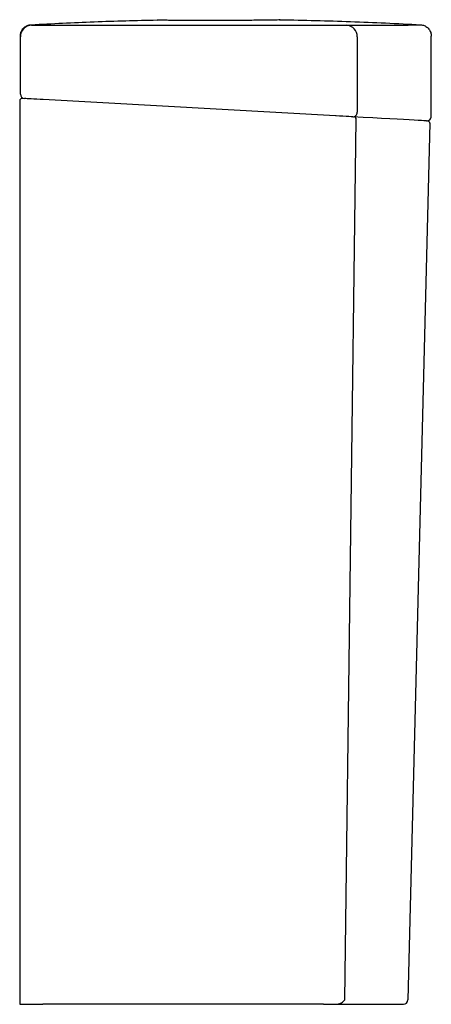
# Model space of a CAD drawing. Header units: millimetres. Extents: x 4183.309 to 4183.489, y 1753.262 to 1753.693.
import ezdxf

# ---------------------------------------------------------------- set-up
doc = ezdxf.new("R2010")
doc.units = ezdxf.units.MM
doc.layers.add('SANINDUSA', color=3, linetype='Continuous')

msp = doc.modelspace()

# ---------------------------------------------------------------- linework, layer by layer
at = {"layer": 'SANINDUSA'}
for p, q in [((4183.368796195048, 1753.693040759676), (4183.369016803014, 1753.693007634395)), ((4183.308833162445, 1753.660578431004), (4183.30883502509, 1753.685689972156)), ((4183.456373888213, 1753.685678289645), (4183.456371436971, 1753.652584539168)), ((4183.488832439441, 1753.650786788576), (4183.488835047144, 1753.685947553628)), ((4183.308550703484, 1753.657644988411), (4183.308550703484, 1753.261706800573)), ((4183.446878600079, 1753.651006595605), (4183.31876144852, 1753.658134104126)), ((4183.447131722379, 1753.650992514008), (4183.44687996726, 1753.651006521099)), ((4183.48820144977, 1753.647736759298), (4183.478599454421, 1753.263656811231)), ((4183.441669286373, 1753.261706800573), (4183.31872923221, 1753.261706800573))]:
    msp.add_line(p, q, dxfattribs=at)
at = {"layer": 'SANINDUSA', "flags": 128}
for points in [[(4183.318859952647, 1753.6581286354), (4183.317453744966, 1753.658206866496), (4183.316086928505, 1753.658282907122), (4183.31480194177, 1753.658354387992), (4183.313638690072, 1753.658419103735), (4183.312633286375, 1753.658475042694), (4183.311816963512, 1753.658520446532), (4183.311215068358, 1753.658553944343), (4183.31084628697, 1753.65857444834), (4183.310722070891, 1753.658581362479)], [(4183.454407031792, 1753.650587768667), (4183.45368515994, 1753.650627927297), (4183.452710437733, 1753.650682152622), (4183.451519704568, 1753.650748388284), (4183.450157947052, 1753.650824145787), (4183.448676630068, 1753.65090656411), (4183.447131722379, 1753.650992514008)], [(4183.450942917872, 1753.263673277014), (4183.453448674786, 1753.457087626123), (4183.455932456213, 1753.649535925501)], [(4183.486721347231, 1753.648790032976), (4183.486676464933, 1753.64879252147), (4183.48631749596, 1753.648812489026), (4183.485599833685, 1753.648852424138), (4183.484524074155, 1753.648912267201), (4183.483091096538, 1753.648991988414), (4183.481302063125, 1753.649091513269), (4183.47915842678, 1753.649210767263), (4183.476661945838, 1753.649349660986), (4183.473814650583, 1753.649508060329), (4183.470618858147, 1753.649685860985), (4183.467077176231, 1753.649882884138), (4183.463192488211, 1753.65009901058), (4183.458967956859, 1753.650334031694), (4183.454407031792, 1753.650587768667)]]:
    msp.add_lwpolyline(points, dxfattribs=at)
at = {"layer": 'SANINDUSA'}
for centre, radius, start, end in [((4183.313835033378, 1753.685689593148), 0.005000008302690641, 90.09304005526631, 179.9956569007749), ((4183.451547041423, 1753.685852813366), 0.004830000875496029, 357.929265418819, 87.61423256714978), ((4183.309550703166, 1753.657644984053), 0.001000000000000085, 86.81575640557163, 180), ((4183.310833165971, 1753.660578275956), 0.002000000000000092, 179.9957564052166, 266.8157564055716), ((4183.45443304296, 1753.652526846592), 0.001939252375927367, 269.2314694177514, 1.704795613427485), ((4183.454971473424, 1753.649592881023), 0.0009626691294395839, 356.6081618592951, 84.66505023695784), ((4183.486832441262, 1753.650786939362), 0.001999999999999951, 266.8157564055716, 0.379995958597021), ((4183.48720176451, 1753.647761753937), 0.001000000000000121, 358.5679038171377, 86.81575640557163), ((4183.476600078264, 1753.263706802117), 0.00200000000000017, 270, 358.5679038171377)]:
    msp.add_arc(centre, radius, start, end, dxfattribs=at)
for points, knots in [([(4183.308835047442, 1753.68596091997), (4183.308890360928, 1753.68652305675), (4183.309000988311, 1753.687647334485), (4183.309863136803, 1753.68914535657), (4183.311132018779, 1753.690277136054), (4183.312450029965, 1753.690835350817), (4183.31328162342, 1753.690923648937), (4183.313555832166, 1753.690952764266)], [0, 0, 0, 0, 0.222620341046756, 0.4452423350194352, 0.6678611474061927, 0.8904808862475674, 1, 1, 1, 1]), ([(4183.313555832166, 1753.690952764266), (4183.322756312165, 1753.691425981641), (4183.341160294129, 1753.692372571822), (4183.359583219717, 1753.692818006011), (4183.368796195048, 1753.693040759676)], [0, 0, 0, 0, 0.4999178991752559, 1, 1, 1, 1]), ([(4183.313555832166, 1753.690952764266), (4183.313562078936, 1753.690946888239), (4183.313593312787, 1753.690917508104), (4183.313681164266, 1753.690836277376), (4183.313775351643, 1753.690742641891), (4183.313814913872, 1753.690701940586), (4183.31382691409, 1753.690689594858)], [0, 0, 0, 0, 0.06066813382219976, 0.303340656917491, 0.7886857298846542, 1, 1, 1, 1]), ([(4183.422681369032, 1753.69310766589), (4183.422635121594, 1753.693094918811), (4183.422498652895, 1753.693057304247), (4183.421454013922, 1753.693006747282), (4183.419611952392, 1753.692955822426), (4183.417070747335, 1753.692915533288), (4183.413925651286, 1753.692884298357), (4183.41027430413, 1753.692860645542), (4183.406205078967, 1753.692843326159), (4183.401845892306, 1753.692831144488), (4183.397311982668, 1753.692823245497), (4183.392735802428, 1753.692819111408), (4183.388248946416, 1753.692818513), (4183.38397236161, 1753.692821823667), (4183.38003957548, 1753.692829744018), (4183.376545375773, 1753.692843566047), (4183.373613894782, 1753.692865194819), (4183.371289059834, 1753.692896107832), (4183.369722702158, 1753.692939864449), (4183.369007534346, 1753.692977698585), (4183.368928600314, 1753.693003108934), (4183.368920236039, 1753.693005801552)], [0, 0, 0, 0, 0.02903679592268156, 0.08568288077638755, 0.1423271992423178, 0.1989717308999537, 0.2556484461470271, 0.3123253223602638, 0.3690463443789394, 0.4257674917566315, 0.4825180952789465, 0.539268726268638, 0.5960354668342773, 0.6528021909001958, 0.7095734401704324, 0.7663445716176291, 0.8231006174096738, 0.8798563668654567, 0.9365675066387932, 0.9932783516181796, 1, 1, 1, 1]), ([(4183.422314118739, 1753.69306083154), (4183.422341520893, 1753.693072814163), (4183.422513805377, 1753.693148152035), (4183.422705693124, 1753.693145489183), (4183.422867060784, 1753.693143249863)], [0, 0, 0, 0, 0.1590517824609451, 1, 1, 1, 1]), ([(4183.422867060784, 1753.693143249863), (4183.433078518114, 1753.692930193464), (4183.453505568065, 1753.692503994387), (4183.473910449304, 1753.691461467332), (4183.484114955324, 1753.690940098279)], [0, 0, 0, 0, 0.4998987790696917, 1, 1, 1, 1]), ([(4183.451748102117, 1753.690678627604), (4183.454545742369, 1753.690686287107), (4183.459536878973, 1753.690699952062), (4183.465586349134, 1753.69072467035), (4183.470477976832, 1753.690749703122), (4183.474634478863, 1753.6907773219), (4183.478054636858, 1753.690807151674), (4183.480726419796, 1753.690838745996), (4183.482639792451, 1753.690871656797), (4183.483857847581, 1753.690905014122), (4183.484029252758, 1753.690928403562), (4183.484114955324, 1753.690940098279)], [0, 0, 0, 0, 0.1370716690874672, 0.2445430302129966, 0.352014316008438, 0.4602267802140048, 0.5684392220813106, 0.6759573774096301, 0.783475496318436, 0.8917377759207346, 1, 1, 1, 1]), ([(4183.484114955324, 1753.690940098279), (4183.484673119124, 1753.690853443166), (4183.485789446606, 1753.690680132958), (4183.487236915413, 1753.689735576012), (4183.488295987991, 1753.688405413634), (4183.48877965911, 1753.68705823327), (4183.488821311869, 1753.686222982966), (4183.488835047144, 1753.685947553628)], [0, 0, 0, 0, 0.2226183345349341, 0.4452366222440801, 0.6678554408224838, 0.8904731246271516, 0.9999999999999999, 0.9999999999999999, 0.9999999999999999, 0.9999999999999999]), ([(4183.31382691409, 1753.690689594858), (4183.313827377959, 1753.690689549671), (4183.313833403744, 1753.690688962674), (4183.314070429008, 1753.690688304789), (4183.31494149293, 1753.690687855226), (4183.316251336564, 1753.690687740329), (4183.31765450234, 1753.690687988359), (4183.318566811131, 1753.690688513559), (4183.318917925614, 1753.69068871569)], [0, 0, 0, 0, 0.01770488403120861, 0.2299913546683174, 0.4423732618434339, 0.6547814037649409, 0.8671379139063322, 1, 1, 1, 1]), ([(4183.318917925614, 1753.69068871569), (4183.322250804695, 1753.690690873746), (4183.338915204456, 1753.690701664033), (4183.381675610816, 1753.690718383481), (4183.421102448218, 1753.690694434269), (4183.447198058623, 1753.6906785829)], [0, 0, 0, 0, 0.07794278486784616, 0.3897140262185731, 1, 1, 1, 1]), ([(4183.447198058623, 1753.6906785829), (4183.447669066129, 1753.690678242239), (4183.44870114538, 1753.690677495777), (4183.45014065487, 1753.690677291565), (4183.451199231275, 1753.690677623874), (4183.451595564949, 1753.690678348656), (4183.451748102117, 1753.690678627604)], [0, 0, 0, 0, 0.2422707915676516, 0.5308676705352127, 0.8194447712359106, 1, 1, 1, 1]), ([(4183.30883502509, 1753.685689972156), (4183.308835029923, 1753.685741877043), (4183.308835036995, 1753.685817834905), (4183.30883504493, 1753.685926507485), (4183.308835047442, 1753.68596091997)], [0, 0, 0, 0, 0.6833379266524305, 1, 1, 1, 1]), ([(4183.308550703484, 1753.261706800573), (4183.308661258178, 1753.261706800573), (4183.308882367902, 1753.261706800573), (4183.310606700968, 1753.261706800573), (4183.313144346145, 1753.261706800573), (4183.316012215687, 1753.261706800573), (4183.317931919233, 1753.261706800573), (4183.31872923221, 1753.261706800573)], [0, 0, 0, 0, 0.2123068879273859, 0.4246144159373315, 0.636914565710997, 0.849199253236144, 1, 1, 1, 1]), ([(4183.441669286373, 1753.261706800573), (4183.442799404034, 1753.261706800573), (4183.44470549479, 1753.261706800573), (4183.446352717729, 1753.261706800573), (4183.447023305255, 1753.261706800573)], [0, 0, 0, 0, 0.5928981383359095, 1, 1, 1, 1]), ([(4183.447023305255, 1753.261706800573), (4183.447537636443, 1753.26176903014), (4183.448884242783, 1753.261931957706), (4183.450147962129, 1753.262798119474), (4183.450762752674, 1753.263438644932), (4183.450940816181, 1753.263670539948), (4183.450942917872, 1753.263673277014)], [0, 0, 0, 0, 0.2850986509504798, 0.7464366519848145, 0.9970071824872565, 0.9999999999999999, 0.9999999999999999, 0.9999999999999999, 0.9999999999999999]), ([(4183.447023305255, 1753.261706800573), (4183.449340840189, 1753.261706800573), (4183.453978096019, 1753.261706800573), (4183.459844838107, 1753.261706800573), (4183.46490325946, 1753.261706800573), (4183.469105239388, 1753.261706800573), (4183.472430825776, 1753.261706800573), (4183.474818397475, 1753.261706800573), (4183.476320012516, 1753.261706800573), (4183.476506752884, 1753.261706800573), (4183.476600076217, 1753.261706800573)], [0, 0, 0, 0, 0.1229833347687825, 0.2460826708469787, 0.3691820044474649, 0.49216535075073, 0.6190602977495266, 0.7460826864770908, 0.8731050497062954, 1, 1, 1, 1])]:
    msp.add_open_spline(points, degree=3, knots=knots, dxfattribs=at)

doc.saveas('drawing.dxf')
